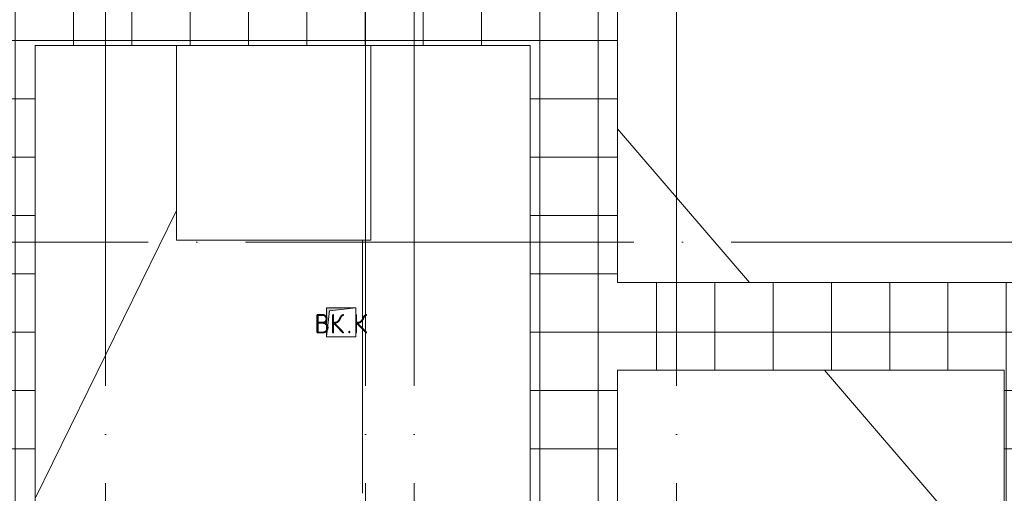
# Model space of a CAD drawing. Header units: millimetres. Extents: x -30540 to 150652, y -11730 to 123410.
# Tile 105 of 113: x 103846 to 113980, y 87142 to 92015. Entities that reach past the tile are written whole.
import ezdxf

# ---------------------------------------------------------------- set-up
doc = ezdxf.new("R2010")
doc.units = ezdxf.units.MM
doc.linetypes.add('ADSK_Линия сетки', pattern=[5000, 4000, -500, 0, -500])
for name, color, linetype, lineweight in [('A-____-NOTE-TEXT', 7, 'Continuous', 18), ('A-FLOR-____-OTLN', 7, 'Continuous', 18), ('A-ROOF-____-OTLN', 7, 'Continuous', 18), ('A-ROOF-____-PATT', 7, 'Continuous', 18), ('M-EQPM-____-OTLN', 7, 'Continuous', 18), ('S-GRID-____-OTLN', 7, 'Continuous', 9)]:
    doc.layers.add(name, color=color, linetype=linetype, lineweight=lineweight)
doc.styles.add('GOST Common', font='GOST_Common.ttf', dxfattribs={"height": 200})

# ---------------------------------------------------------------- blocks, each defined once
blk = doc.blocks.new('АР_Канал вертикальный прямоугольный - ВК_К-6739870-Кровля ЭЛ')
at = {"layer": 'M-EQPM-____-OTLN', "lineweight": 13, "true_color": 0xe2e2e2}
blk.add_hatch(color=254, dxfattribs=at).paths.add_polyline_path([(-150, -150), (-120, 120), (150, 150), (-150, 150)])
at = {"layer": 'M-EQPM-____-OTLN', "color": 253, "lineweight": 13, "true_color": 0xaaaaaa}
for p, q in [((150, 150), (-150, 150)), ((-150, 150), (-150, -150)), ((150, 150), (-150, 150)), ((-150, 150), (-150, -150)), ((-150, -150), (-150, 150)), ((-150, 150), (150, 150)), ((-150, -150), (-120, 120)), ((-150, -150), (-120, 120)), ((-120, 120), (150, 150)), ((-120, 120), (150, 150)), ((150, -150), (150, 150)), ((150, 150), (150, -150)), ((-150, -150), (150, -150)), ((150, -150), (-150, -150))]:
    blk.add_line(p, q, dxfattribs=at)
blk = doc.blocks.new('Наметкина 10_РД_АР_К3_отсоединено_rvt-1-Кровля ЭЛ')
at = {"layer": 'A-ROOF-____-PATT', "lineweight": 5, "true_color": 0xd2d2d2}
h = blk.add_hatch(dxfattribs=at)
h.set_pattern_fill('FP_14', color=254, style=0, pattern_type=2)
h.set_pattern_definition([(0, (0, 0), (0, 600), []), (90, (0, 0), (-600, 4e-14), [])])
h.paths.add_polyline_path([(84990, 76250), (85102, 76250), (85102, 85261), (88675, 85261), (88675, 89725), (95725, 89725), (95725, 86172), (95752, 86172), (95752, 81329), (95725, 81329), (95725, 81020), (93155, 81020), (93155, 77690), (94055, 77690), (94055, 80120), (96625, 80120), (96625, 85950), (99800, 85950), (99800, 88410), (103092, 88410), (103092, 81075), (102295, 81075), (102295, 81065), (102045, 81065), (102045, 81075), (100100, 81075), (100100, 80175), (108900, 80175), (108900, 81422), (113980, 81422), (113980, 78900), (125861, 78900), (125861, 89310), (109999, 89310), (109999, 92648), (103092, 92648), (103092, 89310), (96676, 89310), (96676, 90625), (75677, 90625), (75677, 89725), (87775, 89725), (87775, 86161), (84202, 86161), (84202, 81350), (82202, 81350), (82202, 80390), (75135, 80390), (75135, 82150), (66605, 82150), (66605, 85800), (69729, 85800), (69729, 86800), (65705, 86800), (65705, 85850), (65735, 85850), (65735, 85550), (65705, 85550), (65705, 83050), (65735, 83050), (65735, 82750), (65705, 82750), (65705, 81250), (73695, 81250), (73695, 79490), (82202, 79490), (82202, 78250), (84332, 78250), (84332, 76250)])
h.paths.add_polyline_path([(114880, 79800), (114880, 82322), (108000, 82322), (108000, 81075), (104005, 81075), (104005, 91748), (109099, 91748), (109099, 85625), (114880, 85625), (114880, 88410), (124961, 88410), (124961, 85827), (125007, 85827), (125007, 83674), (124961, 83674), (124961, 79800), (117687, 79800)])
h.paths.add_polyline_path([(97735, 86000), (97705, 86000), (97705, 86300), (98005, 86300), (98005, 86000)])
h.paths.add_polyline_path([(113600, 86525), (109999, 86525), (109999, 88410), (113980, 88410), (113980, 86525)])
h.paths.add_polyline_path([(75625, 89725), (75625, 90625), (75605, 90625), (75605, 89725)])
at = {"layer": 'A-FLOR-____-OTLN', "color": 253, "lineweight": 13, "true_color": 0xaaaaaa}
for p, q in [((107461, 91748), (105461, 91748)), ((105461, 91748), (105461, 89748)), ((107461, 89748), (107461, 91748)), ((105461, 89748), (107461, 89748))]:
    blk.add_line(p, q, dxfattribs=at)
at = {"layer": 'A-ROOF-____-OTLN', "color": 253, "lineweight": 13, "true_color": 0xaaaaaa}
for p, q in [((109999, 92648), (109999, 89310)), ((105461, 91748), (104005, 91748)), ((104005, 91748), (104005, 81075)), ((109099, 91748), (107461, 91748)), ((109099, 85625), (109099, 91748)), ((109999, 90892), (111356, 89310)), ((104005, 87087), (105461, 90052)), ((107375, 87142), (107375, 89748)), ((107375, 89748), (107375, 87142)), ((109999, 89310), (125861, 89310)), ((109999, 88410), (109999, 86525)), ((113980, 88410), (109999, 88410)), ((112128, 88410), (113746, 86525)), ((113980, 86525), (113980, 88410))]:
    blk.add_line(p, q, dxfattribs=at)
at = {"layer": 'M-EQPM-____-OTLN', "color": 253, "lineweight": 13, "true_color": 0xaaaaaa}
blk.add_blockref('АР_Канал вертикальный прямоугольный - ВК_К-6739870-Кровля ЭЛ', (107155, 88900), dxfattribs=at)
at = {"layer": 'A-____-NOTE-TEXT', "color": 253, "lineweight": 5, "true_color": 0xaaaaaa, "char_height": 200, "attachment_point": 1, "style": 'GOST Common'}
for s, insert, width in [('ВК', (106880, 88987), 400.84), ('\\fGOST Common|b0|i0|c204|p34|;К', (107277, 88987), 192.4), ('\\fGOST Common|b0|i0|c204|p34|;.', (107211, 88987), 80.17)]:
    blk.add_mtext(s, dxfattribs=dict(at, insert=insert, width=width))

msp = doc.modelspace()

# ---------------------------------------------------------------- linework, layer by layer
at = {"layer": 'S-GRID-____-OTLN', "color": 253, "linetype": 'ADSK_Линия сетки', "true_color": 0xaaaaaa}
for p, q in [((104730.3, 53245.6), (104730.3, 100101.1)), ((110605.3, 53245.6), (110605.3, 100101.1)), ((107405.3, 53245.6), (107405.3, 97561.1)), ((107905.3, 53245.6), (107905.3, 97561.1)), ((135169, 89725), (62296.8, 89725))]:
    msp.add_line(p, q, dxfattribs=at)

# ---------------------------------------------------------------- block references
at = {"lineweight": 5}
msp.add_blockref('Наметкина 10_РД_АР_К3_отсоединено_rvt-1-Кровля ЭЛ', (0, 0), dxfattribs=at)

doc.saveas('drawing.dxf')
